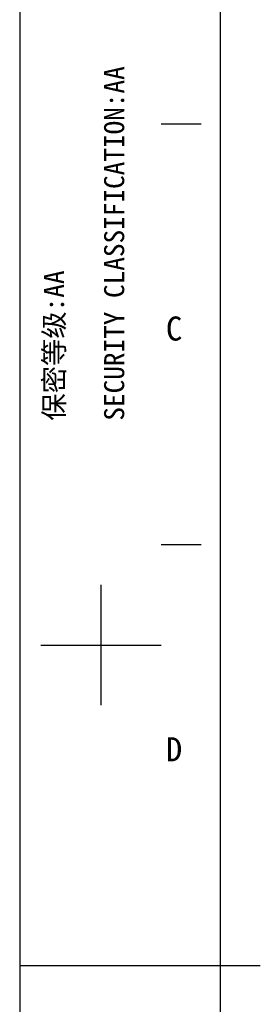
# Model space of a CAD drawing. Header units: millimetres. Extents: x 0 to 594, y 0 to 420.
# Tile 2 of 45: x 0 to 30, y 205 to 328. Entities that reach past the tile are written whole.
import ezdxf

# ---------------------------------------------------------------- set-up
doc = ezdxf.new("R2010")
doc.units = ezdxf.units.MM
doc.header["$LTSCALE"] = 2
doc.layers.get('0').update_dxf_attribs({"linetype": 'CONTINUOUS'})
doc.styles.get("Standard").update_dxf_attribs({"font": 'simfang.ttf'})
doc.styles.add('TEXTSTYLE_2', font='simfang.ttf')

msp = doc.modelspace()

# ---------------------------------------------------------------- linework, layer by layer
at = {"color": 7}
for p, q in [((0, 420), (0, 0)), ((25, 410), (25, 10)), ((22.6375, 314.9958), (17.6376, 314.9958)), ((22.6375, 262.4965), (17.6376, 262.4965)), ((10.1373, 242.4967), (10.1373, 257.4965)), ((2.6374, 249.9966), (17.6372, 249.9966)), ((0, 210), (30, 210))]:
    msp.add_line(p, q, dxfattribs=at)
at = {"color": 2}
msp.add_line((22.6375, 209.9972), (17.6376, 209.9972), dxfattribs=at)

# ---------------------------------------------------------------- texts
at = {"color": 3}
for s, p in [('SECURITY CLASSIFICATION:AA', (13.0289, 277.9994)), ('保密等级:AA', (5.5289, 277.9994))]:
    msp.add_text(s, height=2.5, rotation=90, dxfattribs=at).set_placement(p)
at = {"color": 3, "style": 'TEXTSTYLE_2'}
for s, p in [('C', (18.2264, 287.9938)), ('D', (18.2264, 235.4938))]:
    msp.add_text(s, height=3, dxfattribs=at).set_placement(p)

doc.saveas('drawing.dxf')
